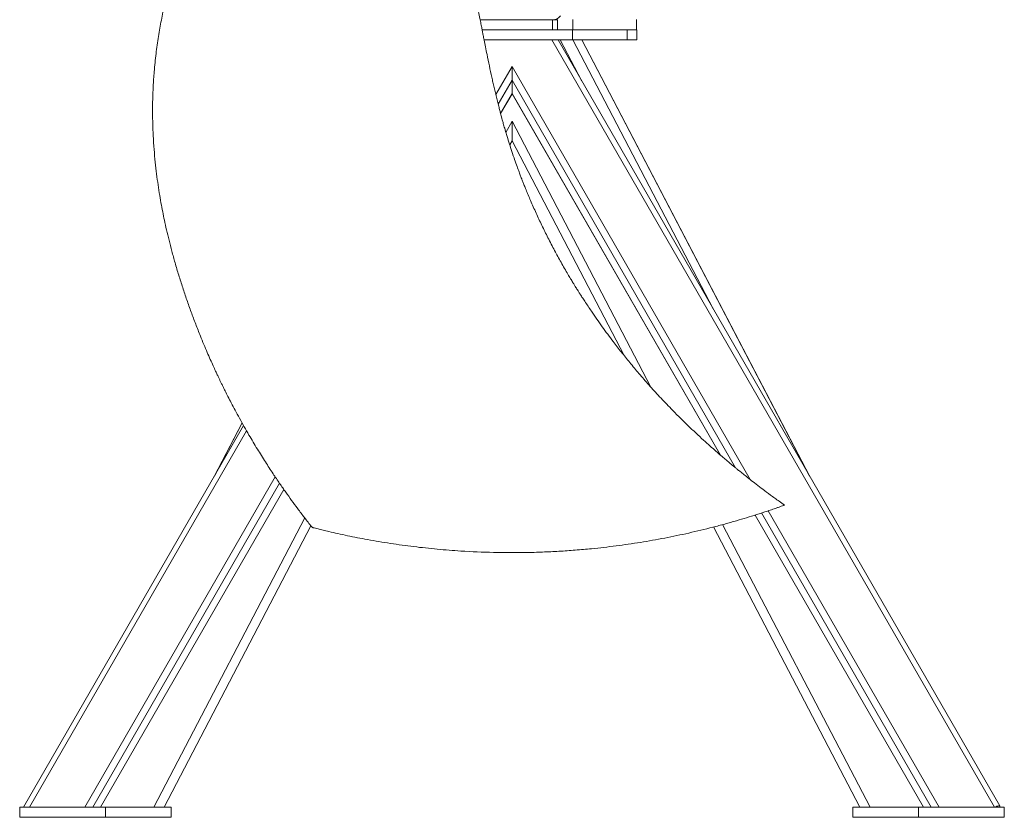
# Model space of a CAD drawing. Header units: millimetres. Extents: x 542 to 1522, y 744 to 2613.
# Tile 1 of 7: x 542 to 1522, y 744 to 1539. Entities that reach past the tile are written whole.
import ezdxf

# ---------------------------------------------------------------- set-up
doc = ezdxf.new("R2010")
doc.units = ezdxf.units.MM

msp = doc.modelspace()

# ---------------------------------------------------------------- linework, layer by layer
at = {"color": 7, "linetype": 'Continuous', "lineweight": 15}
for p, q in [((1000.32, 1538.62), (1072.4, 1538.62)), ((1072.4, 1528.53), (1072.4, 1538.62)), ((1072.4, 1538.62), (1077.44, 1538.62)), ((1077.44, 1538.62), (1077.44, 1528.75)), ((1092.58, 1528.75), (1092.58, 1538.84)), ((1156.15, 1528.75), (1156.15, 1538.84)), ((1002.31, 1528.53), (1072.4, 1528.53)), ((1076.77, 1528.53), (1072.4, 1528.53)), ((1076.77, 1528.53), (1076.77, 1528.75)), ((1092.4, 1528.75), (1076.77, 1528.75)), ((1092.4, 1518.69), (1092.4, 1528.75)), ((1092.58, 1528.75), (1092.4, 1528.75)), ((1156.15, 1528.75), (1092.58, 1528.75)), ((1146.72, 1518.69), (1146.72, 1528.75)), ((1156.28, 1528.75), (1156.15, 1528.75)), ((1156.28, 1518.69), (1156.28, 1528.75)), ((1004.24, 1518.69), (1092.4, 1518.69)), ((1071.87, 1518.69), (1512.76, 754.13)), ((1518.06, 755.34), (1077.88, 1518.69)), ((1092.4, 1518.69), (1146.72, 1518.69)), ((1328.83, 1083.5), (1101.71, 1518.69)), ((1146.72, 1518.69), (1156.28, 1518.69)), ((1032.04, 1492.02), (1032.04, 1478.39)), ((1032.04, 1478.39), (1032.04, 1465.08)), ((1020.67, 1445.26), (1032.04, 1464.97)), ((1032.04, 1465.08), (1032.04, 1464.97)), ((1032.04, 1464.97), (1239.61, 1105.01)), ((1032.04, 1418.2), (1032.04, 1437.77)), ((1029.81, 1413.94), (1032.04, 1418.2)), ((1032.04, 1418.2), (1143.81, 1204.04)), ((764.61, 1134.41), (545.31, 754.13)), ((763.16, 1136.99), (735.24, 1083.5)), ((622.13, 754.13), (804.73, 1070.77)), ((1274.12, 1045.15), (1441.94, 754.13)), ((685.46, 754.13), (831.74, 1034.42)), ((1232.91, 1033.31), (1378.62, 754.13)), ((541.61, 754.13), (541.61, 744.07)), ((541.61, 754.13), (627.12, 754.13)), ((627.12, 754.13), (627.12, 744.07)), ((627.12, 754.13), (692.51, 754.13)), ((692.51, 754.13), (692.51, 744.07)), ((1371.57, 754.13), (1371.57, 744.07)), ((1371.57, 754.13), (1436.96, 754.13)), ((1436.96, 754.13), (1522.47, 754.13)), ((1436.96, 754.13), (1436.96, 744.07)), ((1518.11, 754.13), (1518.11, 755.14)), ((1522.47, 754.13), (1522.47, 744.07)), ((541.61, 744.07), (627.12, 744.07)), ((627.12, 744.07), (692.51, 744.07)), ((1371.57, 744.07), (1436.96, 744.07)), ((1436.96, 744.07), (1522.47, 744.07))]:
    msp.add_line(p, q, dxfattribs=at)
at = {"color": 8, "linetype": 'Continuous', "lineweight": 15}
for p, q in [((1101.6, 1477.56), (1080.13, 1518.69)), ((1232.48, 1250.58), (1092.56, 1518.69)), ((1328.23, 1084.54), (1101.65, 1518.69)), ((1015.92, 1464.08), (1032.04, 1492.02)), ((1032.04, 1492.02), (1269.31, 1080.56)), ((1018.27, 1454.52), (1032.04, 1478.39)), ((1032.04, 1478.39), (1254.66, 1092.33)), ((1020.65, 1445.34), (1032.04, 1465.08)), ((1032.04, 1465.08), (1239.74, 1104.9)), ((1032.04, 1437.77), (1026.02, 1426.24)), ((1170.36, 1172.73), (1032.04, 1437.77)), ((551.32, 754.13), (767.6, 1129.18)), ((763.19, 1136.94), (735.85, 1084.54)), ((606.53, 754.13), (796.25, 1083.13)), ((614.39, 754.13), (800.49, 1076.85)), ((622.07, 754.13), (804.69, 1070.82)), ((825.63, 1042.27), (675.25, 754.13)), ((1274.18, 1045.17), (1442.01, 754.13)), ((1280.65, 1047.26), (1449.68, 754.13)), ((1287.26, 1049.43), (1457.54, 754.13)), ((1388.83, 754.13), (1241.88, 1035.69))]:
    msp.add_line(p, q, dxfattribs=at)
at = {"color": 7, "linetype": 'Continuous', "lineweight": 15, "flags": 128}
msp.add_lwpolyline([(1518.11, 755.14), (1518.02, 755.41), (1517.73, 755.56), (1517.27, 755.6), (1516.65, 755.51), (1515.9, 755.32), (1515.03, 755.01), (1514.08, 754.61), (1513.09, 754.13)], dxfattribs=at)
at = {"color": 7, "linetype": 'Continuous', "lineweight": 15}
msp.add_arc((1072.4, 1548.71), 10.09, 270, 323.1301, dxfattribs=at)
for points, knots in [([(904.32, 1872.29), (903.89, 1872.02), (903.06, 1871.5), (901.87, 1870.76), (900.3, 1869.76), (898.28, 1868.55), (895.64, 1867.07), (892.25, 1864.94), (888.65, 1862.68), (885.03, 1860.41), (881.74, 1858.35), (878.51, 1856.32), (874.58, 1853.86), (869.88, 1850.87), (864.62, 1847.44), (859.37, 1843.88), (854.4, 1840.39), (849.57, 1836.88), (844.76, 1833.32), (839.81, 1829.55), (835.35, 1826.08), (831.67, 1823.14), (828.99, 1820.97), (826.72, 1819.1), (824.54, 1817.28), (822.15, 1815.26), (819.62, 1813.07), (815.79, 1809.69), (810.9, 1805.2), (805.6, 1799.9), (801.06, 1794.9), (796.95, 1789.98), (792.5, 1784.33), (787.56, 1777.72), (782.1, 1770.04), (775.83, 1760.77), (768.93, 1750), (761.54, 1737.82), (754.13, 1724.95), (746.95, 1711.8), (740.25, 1698.91), (734.23, 1686.76), (728.91, 1675.55), (724.57, 1666), (721.08, 1658.07), (718.34, 1651.67), (716.01, 1646.1), (714.13, 1641.49), (712.59, 1637.63), (710.93, 1633.41), (708.94, 1628.27), (706.69, 1622.28), (704.53, 1616.35), (702.48, 1610.55), (699.84, 1602.86), (696.6, 1592.91), (692.91, 1580.68), (689.29, 1567.56), (685.83, 1553.46), (682.58, 1538.14), (679.7, 1521.84), (677.3, 1504.68), (675.59, 1488.03), (674.52, 1472.1), (673.99, 1457.03), (673.94, 1441.85), (674.36, 1427.05), (675.16, 1413.07), (676.24, 1400.13), (677.54, 1388.15), (679.01, 1376.93), (680.6, 1366.42), (682.28, 1356.61), (684, 1347.53), (685.83, 1338.56), (687.92, 1329.1), (690.37, 1318.86), (693.2, 1307.9), (696.4, 1296.31), (700.01, 1284.17), (703.94, 1271.83), (708.08, 1259.56), (712.4, 1247.44), (716.91, 1235.43), (721.14, 1224.68), (724.99, 1215.29), (728.28, 1207.52), (731.37, 1200.45), (734.16, 1194.24), (736.49, 1189.17), (738.38, 1185.13), (739.84, 1182.04), (741.15, 1179.31), (742.49, 1176.53), (744.19, 1173.05), (746.4, 1168.57), (749.19, 1163.05), (752.49, 1156.66), (756.32, 1149.41), (760.64, 1141.46), (765.26, 1133.21), (771.16, 1122.95), (778.16, 1111.23), (786.21, 1098.36), (793.63, 1086.97), (800.4, 1076.93), (806.54, 1068.12), (812.54, 1059.73), (818.73, 1051.33), (825.43, 1042.5), (830.25, 1036.23), (832.89, 1032.96), (833.05, 1032.76)], [0, 0, 0, 0, 0.001578, 0.003043, 0.004473, 0.007638, 0.011003, 0.014624, 0.019862, 0.024464, 0.028145, 0.03206, 0.036545, 0.042984, 0.049882, 0.056477, 0.063038, 0.069038, 0.075369, 0.082053, 0.088884, 0.093406, 0.097117, 0.099936, 0.10283, 0.106242, 0.109983, 0.113572, 0.122595, 0.131192, 0.137382, 0.143971, 0.151419, 0.16007, 0.170006, 0.18114, 0.195342, 0.210334, 0.226008, 0.242111, 0.257465, 0.271723, 0.284755, 0.29646, 0.304678, 0.311983, 0.31833, 0.323649, 0.327613, 0.331385, 0.337867, 0.344904, 0.351467, 0.357671, 0.364176, 0.376952, 0.390456, 0.404173, 0.419504, 0.435841, 0.453096, 0.471155, 0.489912, 0.505257, 0.520929, 0.536885, 0.552514, 0.567017, 0.580471, 0.592947, 0.604509, 0.615701, 0.626005, 0.635469, 0.64447, 0.654481, 0.665613, 0.677218, 0.689711, 0.703024, 0.716605, 0.730011, 0.743348, 0.756673, 0.769992, 0.779369, 0.788334, 0.796345, 0.803418, 0.809569, 0.813761, 0.817323, 0.820217, 0.823171, 0.826935, 0.83229, 0.838709, 0.846179, 0.854687, 0.864219, 0.874341, 0.884116, 0.901067, 0.916798, 0.931344, 0.943352, 0.954454, 0.964738, 0.975416, 0.986909, 0.999215, 1, 1, 1, 1]), ([(1303.51, 1055.09), (1301.72, 1056.35), (1297.04, 1059.65), (1289.84, 1064.91), (1282.18, 1070.63), (1275.42, 1075.79), (1269.56, 1080.35), (1264.57, 1084.3), (1260.49, 1087.57), (1257.28, 1090.18), (1254.91, 1092.12), (1253.18, 1093.55), (1251.79, 1094.7), (1249.98, 1096.2), (1247.54, 1098.24), (1244.1, 1101.15), (1239.93, 1104.72), (1234.93, 1109.06), (1229.14, 1114.18), (1222.53, 1120.14), (1215.11, 1127), (1207.1, 1134.61), (1198.84, 1142.7), (1189.41, 1152.22), (1179.26, 1162.88), (1168.57, 1174.61), (1158.66, 1185.97), (1149.49, 1196.92), (1140.94, 1207.54), (1131.75, 1219.4), (1121.77, 1232.89), (1113.51, 1244.71), (1107.78, 1253.22), (1104.66, 1257.94), (1101.92, 1262.17), (1099.68, 1265.67), (1098.01, 1268.32), (1096.76, 1270.31), (1095.63, 1272.13), (1094.26, 1274.35), (1092.47, 1277.27), (1090.27, 1280.91), (1087.5, 1285.56), (1084.34, 1291), (1080.95, 1296.95), (1077.67, 1302.86), (1073.25, 1311), (1067.9, 1321.27), (1061.75, 1333.72), (1055.98, 1346.04), (1051.5, 1356.18), (1048.21, 1363.95), (1046.11, 1369.03), (1044.36, 1373.39), (1042.92, 1377.03), (1041.6, 1380.41), (1040.22, 1384.04), (1038.49, 1388.65), (1036.39, 1394.43), (1033.89, 1401.54), (1031.35, 1409.09), (1028.89, 1416.76), (1026.72, 1423.82), (1024.89, 1430.04), (1023.48, 1434.99), (1022.44, 1438.73), (1021.66, 1441.56), (1021, 1444.03), (1020.27, 1446.78), (1019.31, 1450.42), (1018.14, 1455.03), (1016.84, 1460.26), (1015.52, 1465.72), (1014.26, 1471.07), (1013.07, 1476.27), (1011.46, 1483.47), (1009.48, 1492.73), (1007.4, 1502.8), (1005.69, 1511.36), (1004.42, 1517.79), (1003.41, 1522.9), (1002.6, 1527.07), (1001.78, 1531.19), (1000.83, 1536.04), (999.67, 1541.91), (998.29, 1548.85), (996.76, 1556.85), (995.24, 1565.69), (993.9, 1575.35), (993.12, 1584.23), (992.84, 1591.62), (992.83, 1596.93), (992.97, 1601.62), (993.27, 1606.22), (993.76, 1611.22), (994.53, 1616.99), (995.63, 1623.44), (997.08, 1630.22), (998.73, 1636.61), (1000.45, 1642.4), (1002.2, 1647.6), (1004, 1652.47), (1005.99, 1657.38), (1008.36, 1662.71), (1010.84, 1667.78), (1013.25, 1672.29), (1015.28, 1675.84), (1017.07, 1678.82), (1018.51, 1681.12), (1019.68, 1682.91), (1020.9, 1684.75), (1022.5, 1687.07), (1024.7, 1690.13), (1027.48, 1693.79), (1030.91, 1698), (1034.81, 1702.49), (1039.67, 1707.7), (1045.26, 1713.04), (1051.33, 1718.31), (1055.87, 1721.98), (1058.36, 1723.91), (1058.99, 1724.39)], [0, 0, 0, 0, 0.008238, 0.021558, 0.033557, 0.044224, 0.05355, 0.061529, 0.068155, 0.073257, 0.077096, 0.079671, 0.081716, 0.083886, 0.088519, 0.093693, 0.100863, 0.109167, 0.118605, 0.129979, 0.142658, 0.156643, 0.171575, 0.186177, 0.207078, 0.226986, 0.245898, 0.263813, 0.280731, 0.2972, 0.320251, 0.343899, 0.351454, 0.35885, 0.3652, 0.370411, 0.374482, 0.377006, 0.379273, 0.38253, 0.386827, 0.392163, 0.398538, 0.407182, 0.415844, 0.424316, 0.432598, 0.450715, 0.467896, 0.484871, 0.501913, 0.509587, 0.516666, 0.522566, 0.527289, 0.531399, 0.536239, 0.541904, 0.549922, 0.559384, 0.570291, 0.579874, 0.589731, 0.598108, 0.604247, 0.609122, 0.612732, 0.615296, 0.61872, 0.623447, 0.629479, 0.636614, 0.64372, 0.650619, 0.657312, 0.663798, 0.678388, 0.692955, 0.702519, 0.711288, 0.717679, 0.72217, 0.727351, 0.733584, 0.740858, 0.750047, 0.760409, 0.771812, 0.784206, 0.79757, 0.805689, 0.81231, 0.817704, 0.823465, 0.829778, 0.836634, 0.845415, 0.854413, 0.862699, 0.870245, 0.87716, 0.883328, 0.889814, 0.897123, 0.905265, 0.91104, 0.916344, 0.920698, 0.924108, 0.926571, 0.928762, 0.932467, 0.937216, 0.943023, 0.949909, 0.957827, 0.965683, 0.977153, 0.987553, 0.99687, 1, 1, 1, 1]), ([(833.1, 1032.8), (833, 1032.83), (832.82, 1032.88), (833.21, 1032.78), (834.16, 1032.53), (836.09, 1032.04), (838.63, 1031.41), (841.27, 1030.76), (844.81, 1029.9), (850.51, 1028.54), (858.64, 1026.69), (868.19, 1024.64), (878.03, 1022.65), (892.3, 1019.95), (910.98, 1016.82), (934.2, 1013.62), (957.6, 1011.1), (984.07, 1009.02), (1008.15, 1007.98), (1029.84, 1007.7), (1046.14, 1007.82), (1062.46, 1008.27), (1078.78, 1009.06), (1095.08, 1010.18), (1114.07, 1011.87), (1131.67, 1013.89), (1147.88, 1016.13), (1164.06, 1018.61), (1184.19, 1022.18), (1208.27, 1027.22), (1228.18, 1032.02), (1244.05, 1036.23), (1255.27, 1039.4), (1265.82, 1042.54), (1276.1, 1045.75), (1284.75, 1048.57), (1290.88, 1050.65), (1294.47, 1051.88), (1297.36, 1052.88), (1300.28, 1053.91), (1301.93, 1054.5), (1302.7, 1054.78)], [0, 0, 0, 0, 0.0046996, 0.0082526, 0.0119415, 0.0204078, 0.0291016, 0.035769, 0.042505, 0.0562439, 0.0766942, 0.0973545, 0.1183773, 0.1394638, 0.1868726, 0.2343904, 0.282089, 0.3298294, 0.395619, 0.4285619, 0.4615181, 0.4946234, 0.5277435, 0.5609106, 0.5940928, 0.64399, 0.6689617, 0.693938, 0.74405, 0.7942165, 0.845027, 0.8704683, 0.8959224, 0.9176527, 0.9393947, 0.9636374, 0.975753, 0.9818177, 0.98802, 0.9943829, 1, 1, 1, 1]), ([(1302.7, 1054.78), (1302.86, 1054.84), (1303.18, 1054.95), (1303.46, 1055.05), (1303.48, 1055.06), (1303.49, 1055.06)], [0, 0, 0, 0, 0.350094, 0.702051, 1, 1, 1, 1])]:
    msp.add_open_spline(points, degree=3, knots=knots, dxfattribs=at)

doc.saveas('drawing.dxf')
